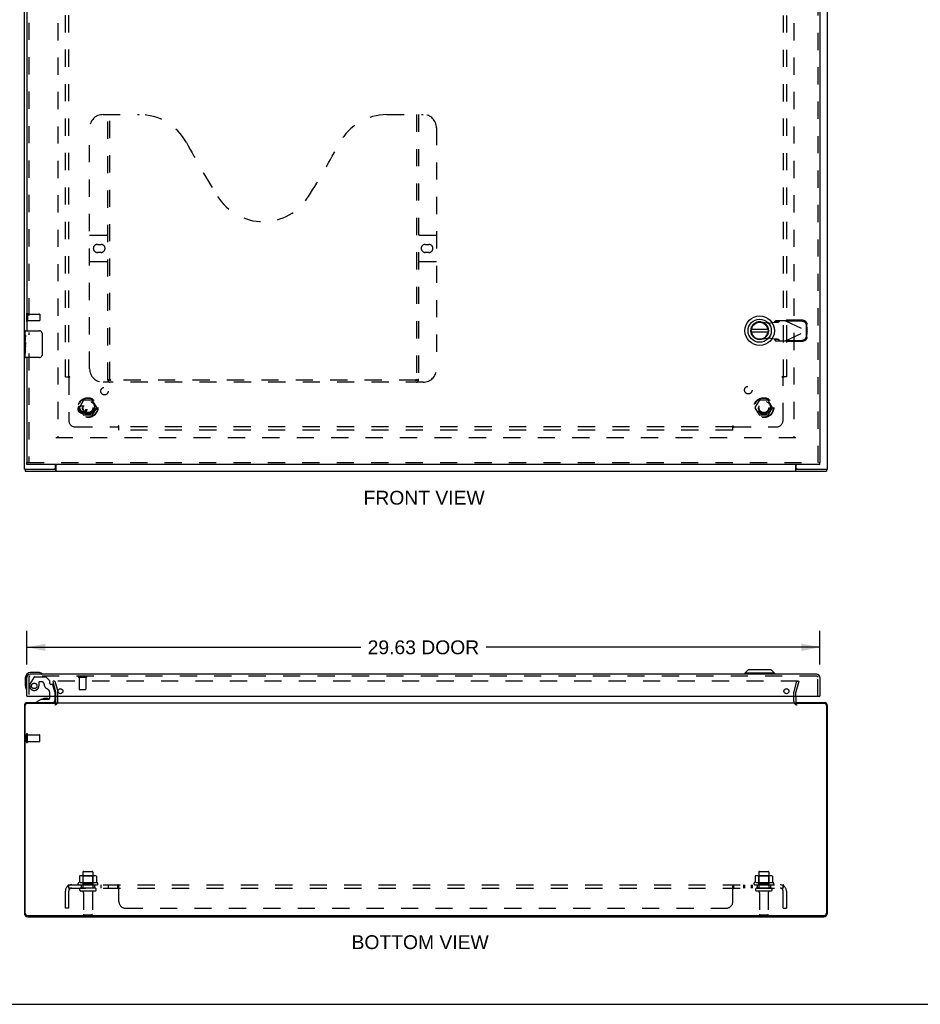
# Model space of a CAD drawing. Header units: inches. Extents: x 0 to 117, y 0 to 76.
# Tile 2 of 5: x 25 to 58, y 0 to 37. Entities that reach past the tile are written whole.
import ezdxf

# ---------------------------------------------------------------- set-up
doc = ezdxf.new("R2010")
doc.units = ezdxf.units.IN
doc.header["$LTSCALE"] = 6.431217
doc.header["$MEASUREMENT"] = 0
doc.linetypes.add('HIDDEN', pattern=[0.2, 0.1, -0.1])
doc.layers.get('0').update_dxf_attribs({"linetype": 'CONTINUOUS'})
for name, color, linetype in [('DEFAULT_2', 8, 'HIDDEN'), ('DIMENSIONS', 7, 'CONTINUOUS'), ('DOOR_ASSEMBLY', 7, 'CONTINUOUS'), ('SUBPANEL', 7, 'CONTINUOUS')]:
    doc.layers.add(name, color=color, linetype=linetype)
doc.styles.get("Standard").update_dxf_attribs({"font": 'arial.ttf'})
doc.dimstyles.new('DIMSTYLE_1', dxfattribs={"dimtxt": 0.515873, "dimasz": 0.687831, "dimexe": 0.09, "dimexo": 0.07, "dimgap": 0.0375, "dimtad": 0, "dimtih": 1, "dimtoh": 1, "dimzin": 4, "dimdsep": 46, "dimtxsty": 'Standard', "dimblk": '_FILLED', "dimblk1": '_FILLED', "dimblk2": '_FILLED', "dimcen": 0.09, "dimadec": 3, "dimazin": 1, "dimtfac": 1, "dimtdec": 3, "dimtofl": 0, "dimtmove": 0, "dimatfit": 3, "dimldrblk": '_FILLED', "dimfxl": 0, "dimtolj": 1, "dimtzin": 4, "dimarcsym": 0})

# ---------------------------------------------------------------- blocks, each defined once
blk = doc.blocks.new('_FILLED')
at = {"color": 0, "linetype": 'ByBlock'}
blk.add_solid([(0, 0), (-1, 0.2), (-1, -0.2)], dxfattribs=at)
blk = doc.blocks.new('*D5')
at = {"layer": 'DIMENSIONS', "color": 2, "linetype": 'Continuous'}
for p, q in [((25.089, 12.7), (25.089, 13.958)), ((54.714, 12.7), (54.714, 13.958)), ((25.089, 13.339), (37.563, 13.339)), ((54.714, 13.339), (42.241, 13.339))]:
    blk.add_line(p, q, dxfattribs=at)
at = {"layer": 'DIMENSIONS', "color": 2, "linetype": 'Continuous', "xscale": 0.6878306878, "yscale": 0.6878306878, "zscale": 0.6878306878, "rotation": 180}
blk.add_blockref('_FILLED', (25.089, 13.339), dxfattribs=at)
at = {"layer": 'DIMENSIONS', "color": 2, "linetype": 'Continuous', "xscale": 0.6878306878, "yscale": 0.6878306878, "zscale": 0.6878306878}
blk.add_blockref('_FILLED', (54.714, 13.339), dxfattribs=at)
at = {"layer": 'DIMENSIONS', "color": 2, "linetype": 'Continuous', "insert": (39.902, 13.597), "char_height": 0.5159, "width": 4.1615, "attachment_point": 2, "line_spacing_factor": 0.9}
blk.add_mtext('29.63 DOOR', dxfattribs=at)

msp = doc.modelspace()

# ---------------------------------------------------------------- linework, layer by layer
at = {"color": 3, "linetype": 'Continuous'}
for p, q in [((24.994, 19.993), (24.994, 55.843)), ((54.994, 19.993), (54.994, 55.843)), ((25.027, 19.918), (54.961, 19.918)), ((25.107, 19.993), (26.111, 19.993)), ((26.156, 20.013), (26.156, 20.168)), ((26.169, 20.168), (26.169, 19.949)), ((53.819, 19.949), (53.819, 20.168)), ((53.832, 20.013), (53.832, 20.168)), ((53.878, 19.993), (54.882, 19.993)), ((26.169, 11.31), (26.169, 11.511)), ((53.819, 11.511), (53.819, 11.31)), ((24.994, 11.151), (24.994, 3.404)), ((25.027, 3.401), (25.027, 11.165)), ((26.169, 11.245), (25.107, 11.245)), ((26.156, 11.268), (25.111, 11.268)), ((26.169, 11.268), (53.819, 11.268)), ((54.881, 11.245), (53.819, 11.245)), ((54.877, 11.268), (53.832, 11.268)), ((54.961, 11.165), (54.961, 3.401)), ((54.994, 3.404), (54.994, 11.151)), ((25.107, 3.321), (54.881, 3.321)), ((25.13, 3.268), (54.858, 3.268))]:
    msp.add_line(p, q, dxfattribs=at)
at = {"color": 7, "linetype": 'Continuous'}
for p, q in [((24.995, 19.993), (25.102, 19.993)), ((25.027, 19.993), (25.027, 19.918)), ((26.111, 19.993), (26.169, 19.993)), ((26.169, 19.918), (26.169, 19.949)), ((53.819, 19.993), (53.878, 19.993)), ((53.819, 19.918), (53.819, 19.949)), ((54.887, 19.993), (54.994, 19.993)), ((54.961, 19.993), (54.961, 19.918)), ((26.111, 11.268), (26.111, 11.245)), ((26.156, 11.268), (26.156, 11.245)), ((53.832, 11.268), (53.832, 11.245)), ((53.878, 11.268), (53.878, 11.245)), ((0, 0), (116.931, 0))]:
    msp.add_line(p, q, dxfattribs=at)
at = {"color": 3, "linetype": 'Continuous'}
for centre, radius, start, end in [((26.207, 19.832), 0.188, 105.5929, 120.8328), ((53.782, 19.832), 0.188, 59.1672, 74.4071), ((25.111, 11.151), 0.117, 90, 180), ((25.107, 11.165), 0.08, 90, 180), ((26.127, 11.31), 0.042, 270, 360), ((53.861, 11.31), 0.042, 180, 270), ((54.877, 11.151), 0.117, 0, 90), ((54.881, 11.165), 0.08, 0, 90), ((25.13, 3.404), 0.136, 180, 270), ((25.107, 3.401), 0.08, 180, 270), ((54.858, 3.404), 0.136, 270, 360), ((54.881, 3.401), 0.08, 270, 360)]:
    msp.add_arc(centre, radius, start, end, dxfattribs=at)
at = {"layer": 'DEFAULT_2', "color": 8, "linetype": 'HIDDEN'}
for p, q in [((26.244, 54.668), (26.244, 21.168)), ((53.744, 54.668), (53.744, 21.168)), ((25.069, 25.81), (25.069, 25.526)), ((25.112, 25.81), (25.112, 25.526)), ((25.112, 25.792), (25.559, 25.792)), ((25.569, 25.782), (25.569, 25.554)), ((25.112, 25.544), (25.559, 25.544)), ((27.052, 22.298), (27.206, 22.566)), ((27.524, 22.571), (27.215, 22.571)), ((27.533, 22.566), (27.687, 22.298)), ((52.302, 22.298), (52.456, 22.566)), ((52.774, 22.571), (52.465, 22.571)), ((52.783, 22.566), (52.937, 22.298)), ((27.206, 22.021), (27.052, 22.288)), ((27.687, 22.288), (27.533, 22.021)), ((52.456, 22.021), (52.302, 22.288)), ((52.937, 22.288), (52.783, 22.021)), ((27.524, 22.016), (27.215, 22.016)), ((52.774, 22.016), (52.465, 22.016)), ((53.819, 21.168), (26.169, 21.168)), ((26.138, 12.08), (26.065, 12.061)), ((26.169, 11.675), (26.065, 12.061)), ((53.897, 12.08), (26.092, 12.08)), ((26.138, 12.08), (26.241, 11.694)), ((53.748, 11.694), (53.851, 12.08)), ((53.924, 12.061), (53.82, 11.675)), ((53.851, 12.08), (53.924, 12.061)), ((26.169, 11.511), (26.169, 11.668)), ((26.244, 11.31), (26.244, 11.668)), ((53.744, 11.31), (53.744, 11.668)), ((53.819, 11.511), (53.819, 11.668)), ((25.069, 9.801), (25.069, 10.085)), ((25.112, 9.801), (25.112, 10.085)), ((25.112, 10.067), (25.559, 10.067)), ((25.569, 9.829), (25.569, 10.057)), ((25.112, 9.819), (25.559, 9.819)), ((27.625, 4.804), (27.114, 4.804)), ((27.186, 4.784), (27.166, 4.804)), ((27.182, 4.938), (27.182, 4.343)), ((27.186, 4.488), (27.186, 4.784)), ((27.553, 4.784), (27.186, 4.784)), ((27.212, 4.968), (27.527, 4.968)), ((27.553, 4.784), (27.573, 4.804)), ((27.553, 4.488), (27.553, 4.784)), ((27.557, 4.938), (27.557, 4.343)), ((52.875, 4.804), (52.364, 4.804)), ((52.436, 4.784), (52.416, 4.804)), ((52.432, 4.938), (52.432, 4.343)), ((52.803, 4.784), (52.436, 4.784)), ((52.436, 4.488), (52.436, 4.784)), ((52.462, 4.968), (52.777, 4.968)), ((52.803, 4.784), (52.823, 4.804)), ((52.803, 4.488), (52.803, 4.784)), ((52.807, 4.938), (52.807, 4.343)), ((27.725, 4.538), (27.014, 4.538)), ((27.035, 4.468), (27.704, 4.468)), ((27.051, 4.782), (27.051, 4.564)), ((27.186, 4.488), (27.166, 4.468)), ((27.553, 4.488), (27.186, 4.488)), ((27.553, 4.488), (27.573, 4.468)), ((27.688, 4.782), (27.688, 4.564)), ((52.975, 4.538), (52.264, 4.538)), ((52.285, 4.468), (52.954, 4.468)), ((52.301, 4.782), (52.301, 4.564)), ((52.436, 4.488), (52.416, 4.468)), ((52.803, 4.488), (52.436, 4.488)), ((52.803, 4.488), (52.823, 4.468)), ((52.938, 4.782), (52.938, 4.564)), ((27.627, 4.343), (27.112, 4.343)), ((27.627, 4.233), (27.112, 4.233)), ((27.204, 4.17), (27.204, 3.373)), ((27.534, 4.17), (27.534, 3.373)), ((52.877, 4.343), (52.362, 4.343)), ((52.877, 4.233), (52.362, 4.233)), ((52.454, 4.17), (52.454, 3.373)), ((52.784, 4.17), (52.784, 3.373)), ((27.234, 3.343), (27.504, 3.343)), ((52.484, 3.343), (52.754, 3.343))]:
    msp.add_line(p, q, dxfattribs=at)
for points in [[(26.092, 12.08), (26.09, 12.08), (26.089, 12.08), (26.087, 12.08), (26.085, 12.079), (26.083, 12.078), (26.082, 12.078), (26.08, 12.077), (26.079, 12.076), (26.078, 12.074), (26.076, 12.073), (26.075, 12.072), (26.074, 12.07), (26.074, 12.068), (26.073, 12.067), (26.073, 12.065), (26.072, 12.063), (26.072, 12.062), (26.072, 12.061)], [(26.072, 12.061), (26.072, 12.06), (26.072, 12.058), (26.073, 12.056)], [(53.915, 12.068), (53.915, 12.07), (53.914, 12.072), (53.913, 12.073), (53.911, 12.074), (53.91, 12.076), (53.909, 12.077), (53.907, 12.078), (53.906, 12.078), (53.904, 12.079), (53.902, 12.08), (53.9, 12.08), (53.899, 12.08), (53.897, 12.08)], [(53.915, 12.068), (53.916, 12.067), (53.916, 12.065), (53.917, 12.063), (53.917, 12.062), (53.917, 12.061)], [(53.917, 12.061), (53.917, 12.06), (53.917, 12.058), (53.916, 12.056)], [(27.057, 4.792), (27.055, 4.791), (27.054, 4.79), (27.053, 4.789), (27.052, 4.787), (27.051, 4.785), (27.051, 4.784), (27.051, 4.782)], [(27.682, 4.792), (27.684, 4.791), (27.685, 4.79), (27.686, 4.789), (27.687, 4.787), (27.688, 4.785), (27.688, 4.784), (27.688, 4.782)], [(52.307, 4.792), (52.305, 4.791), (52.304, 4.79), (52.303, 4.789), (52.302, 4.787), (52.301, 4.785), (52.301, 4.784), (52.301, 4.782)], [(52.932, 4.792), (52.934, 4.791), (52.935, 4.79), (52.936, 4.789), (52.937, 4.787), (52.938, 4.785), (52.938, 4.784), (52.938, 4.782)], [(27.051, 4.564), (27.051, 4.563), (27.05, 4.562), (27.05, 4.561), (27.05, 4.56), (27.049, 4.559), (27.049, 4.559), (27.049, 4.558), (27.048, 4.558), (27.048, 4.557), (27.048, 4.557), (27.047, 4.557), (27.047, 4.557), (27.047, 4.556), (27.046, 4.556), (27.046, 4.556), (27.046, 4.556), (27.046, 4.556), (27.045, 4.555)], [(27.694, 4.555), (27.693, 4.556), (27.693, 4.556), (27.693, 4.556), (27.693, 4.556), (27.692, 4.556), (27.692, 4.557), (27.692, 4.557), (27.691, 4.557), (27.691, 4.557), (27.691, 4.558), (27.69, 4.558), (27.69, 4.559), (27.69, 4.559), (27.689, 4.56), (27.689, 4.561), (27.689, 4.562), (27.688, 4.563), (27.688, 4.564)], [(52.301, 4.564), (52.301, 4.563), (52.3, 4.562), (52.3, 4.561), (52.3, 4.56), (52.299, 4.559), (52.299, 4.559), (52.299, 4.558), (52.298, 4.558), (52.298, 4.557), (52.298, 4.557), (52.297, 4.557), (52.297, 4.557), (52.297, 4.556), (52.296, 4.556), (52.296, 4.556), (52.296, 4.556), (52.296, 4.556), (52.295, 4.555)], [(52.944, 4.555), (52.943, 4.556), (52.943, 4.556), (52.943, 4.556), (52.943, 4.556), (52.942, 4.556), (52.942, 4.557), (52.942, 4.557), (52.941, 4.557), (52.941, 4.557), (52.941, 4.558), (52.94, 4.558), (52.94, 4.559), (52.94, 4.559), (52.939, 4.56), (52.939, 4.561), (52.939, 4.562), (52.938, 4.563), (52.938, 4.564)]]:
    msp.add_lwpolyline(points, dxfattribs=at)
for centre, radius in [((27.369, 22.293), 0.372), ((27.369, 22.293), 0.356), ((27.369, 22.293), 0.204), ((27.369, 22.293), 0.183), ((52.619, 22.293), 0.372), ((52.619, 22.293), 0.356), ((52.619, 22.293), 0.204), ((52.619, 22.293), 0.183)]:
    msp.add_circle(centre, radius, dxfattribs=at)
for centre, radius, start, end in [((25.091, 25.81), 0.0215, 0, 180), ((25.559, 25.782), 0.01, 0, 90), ((25.091, 25.526), 0.0215, 180, 360), ((25.559, 25.554), 0.01, 270, 360), ((27.215, 22.561), 0.01, 90.0113, 149.988), ((27.524, 22.561), 0.01, 30.0108, 89.9876), ((52.465, 22.561), 0.01, 90.0113, 149.988), ((52.774, 22.561), 0.01, 30.0108, 89.9876), ((27.061, 22.293), 0.01, 150.0117, 209.9873), ((27.678, 22.293), 0.01, 330.0117, 29.9873), ((52.311, 22.293), 0.01, 150.0117, 209.9873), ((52.928, 22.293), 0.01, 330.0117, 29.9873), ((27.215, 22.026), 0.01, 210.0108, 269.9876), ((27.524, 22.026), 0.01, 270.0113, 329.988), ((52.465, 22.026), 0.01, 210.0108, 269.9876), ((52.774, 22.026), 0.01, 270.0113, 329.988), ((26.144, 11.668), 0.025, 0, 15), ((26.144, 11.668), 0.1, 0, 15), ((53.844, 11.668), 0.1, 165, 180), ((53.844, 11.668), 0.025, 165, 180), ((26.127, 11.31), 0.117, 270, 360), ((53.861, 11.31), 0.117, 180, 270), ((25.091, 10.085), 0.0215, 360, 180), ((25.559, 10.057), 0.01, 360, 90), ((25.091, 9.801), 0.0215, 180, 0), ((25.559, 9.829), 0.01, 270, 0), ((27.114, 4.663), 0.141, 90, 113.95), ((27.212, 4.938), 0.03, 90, 180), ((27.527, 4.938), 0.03, 0, 90), ((27.625, 4.663), 0.141, 66.05, 90), ((52.364, 4.663), 0.141, 90, 113.95), ((52.462, 4.938), 0.03, 90, 180), ((52.777, 4.938), 0.03, 0, 90), ((52.875, 4.663), 0.141, 66.05, 90), ((27.035, 4.506), 0.0384, 124.4497, 270), ((27.369, 3.938), 0.698, 117.6814, 120.6631), ((27.369, 3.938), 0.698, 59.3369, 62.3186), ((27.704, 4.506), 0.0384, 270, 55.5503), ((52.285, 4.506), 0.0384, 124.4497, 270), ((52.619, 3.938), 0.698, 117.6814, 120.6631), ((52.619, 3.938), 0.698, 59.3369, 62.3186), ((52.954, 4.506), 0.0384, 270, 55.5503), ((27.112, 4.288), 0.055, 90, 270), ((27.142, 4.17), 0.0625, 0, 90), ((27.597, 4.17), 0.0625, 90, 180), ((27.627, 4.288), 0.055, 270, 90), ((52.362, 4.288), 0.055, 90, 270), ((52.392, 4.17), 0.0625, 0, 90), ((52.847, 4.17), 0.0625, 90, 180), ((52.877, 4.288), 0.055, 270, 90), ((27.234, 3.373), 0.03, 180, 270), ((27.504, 3.373), 0.03, 270, 360), ((52.484, 3.373), 0.03, 180, 270), ((52.754, 3.373), 0.03, 270, 360)]:
    msp.add_arc(centre, radius, start, end, dxfattribs=at)
at = {"layer": 'DOOR_ASSEMBLY', "color": 8, "linetype": 'HIDDEN'}
for p, q in [((54.639, 55.593), (54.639, 20.243)), ((25.164, 50.823), (25.164, 25.013)), ((27.934, 33.243), (29.289, 33.243)), ((28.109, 23.333), (28.109, 33.243)), ((28.189, 23.363), (28.189, 33.243)), ((38.539, 33.243), (39.894, 33.243)), ((39.639, 33.243), (39.639, 23.363)), ((39.719, 33.243), (39.719, 23.333)), ((27.434, 23.743), (27.434, 32.743)), ((40.394, 32.743), (40.394, 23.743)), ((27.434, 28.743), (28.069, 28.743)), ((39.759, 28.743), (40.394, 28.743)), ((27.721, 28.393), (27.858, 28.393)), ((39.971, 28.393), (40.108, 28.393)), ((27.858, 28.093), (27.721, 28.093)), ((40.108, 28.093), (39.971, 28.093)), ((28.069, 27.743), (27.434, 27.743)), ((40.394, 27.743), (39.759, 27.743)), ((52.525, 25.498), (52.819, 25.444)), ((52.819, 25.444), (53.016, 25.482)), ((53.016, 25.482), (53.048, 25.484)), ((53.061, 25.542), (53.02, 25.496)), ((53.02, 25.496), (53.175, 25.496)), ((53.435, 25.542), (53.061, 25.542)), ((53.175, 25.496), (53.216, 25.542)), ((53.435, 25.542), (54.222, 25.168)), ((53.463, 25.529), (53.483, 25.571)), ((54.054, 25.519), (53.463, 25.529)), ((54.073, 25.56), (53.483, 25.571)), ((54.236, 25.213), (54.232, 25.406)), ((53.435, 24.794), (54.222, 25.168)), ((54.216, 25.171), (54.213, 25.364)), ((54.213, 24.972), (54.216, 25.165)), ((54.236, 25.213), (54.216, 25.171)), ((54.216, 25.165), (54.236, 25.124)), ((54.227, 25.183), (54.222, 25.168)), ((54.222, 25.168), (54.227, 25.153)), ((54.231, 25.198), (54.227, 25.183)), ((54.227, 25.153), (54.231, 25.138)), ((54.236, 25.213), (54.231, 25.198)), ((54.231, 25.138), (54.236, 25.124)), ((54.232, 24.931), (54.236, 25.124)), ((52.819, 24.893), (52.525, 24.839)), ((53.016, 24.855), (52.819, 24.893)), ((53.175, 24.84), (53.02, 24.84)), ((53.02, 24.84), (53.061, 24.794)), ((53.061, 24.794), (53.435, 24.794)), ((53.216, 24.794), (53.175, 24.84)), ((53.451, 24.785), (53.435, 24.794)), ((53.463, 24.808), (54.054, 24.818)), ((53.483, 24.766), (53.463, 24.808)), ((53.483, 24.766), (54.073, 24.776)), ((25.164, 24.323), (25.164, 20.243)), ((39.894, 23.243), (27.934, 23.243)), ((39.636, 23.323), (28.193, 23.323)), ((25.089, 20.243), (54.714, 20.243)), ((25.164, 12.219), (25.164, 11.511)), ((54.597, 12.261), (25.206, 12.261)), ((25.35, 12.217), (25.216, 11.984)), ((25.376, 12.232), (25.788, 12.232)), ((25.925, 12.108), (25.81, 12.223)), ((27.022, 12.218), (27.306, 12.218)), ((27.04, 12.218), (27.04, 11.771)), ((27.288, 12.218), (27.288, 11.771)), ((54.639, 11.511), (54.639, 12.219)), ((25.536, 12.031), (25.536, 11.898)), ((25.646, 12.047), (25.552, 12.047)), ((25.93, 12.094), (25.93, 12.016)), ((25.989, 11.957), (26.034, 11.957)), ((26.132, 11.678), (26.064, 11.934)), ((25.947, 11.511), (25.947, 11.621)), ((26.132, 11.678), (26.132, 11.511)), ((27.05, 11.761), (27.278, 11.761)), ((26.053, 11.268), (25.463, 11.268))]:
    msp.add_line(p, q, dxfattribs=at)
at = {"layer": 'DOOR_ASSEMBLY', "color": 3, "linetype": 'Continuous'}
for p, q in [((54.714, 55.593), (54.714, 20.243)), ((25.089, 50.668), (25.089, 25.168)), ((25.089, 24.168), (25.089, 20.243)), ((54.714, 20.168), (25.089, 20.168)), ((25.089, 11.511), (25.089, 12.219)), ((54.597, 12.336), (25.206, 12.336)), ((54.714, 12.219), (54.714, 11.511)), ((25.104, 11.511), (54.699, 11.511))]:
    msp.add_line(p, q, dxfattribs=at)
at = {"layer": 'DOOR_ASSEMBLY', "color": 7, "linetype": 'Continuous'}
for p, q in [((25.029, 25.009), (25.029, 25.153)), ((25.044, 25.168), (25.554, 25.168)), ((25.654, 25.068), (25.654, 24.268)), ((52.777, 25.208), (52.152, 25.208)), ((52.152, 25.129), (52.777, 25.129)), ((25.029, 24.753), (25.029, 25.006)), ((25.038, 24.951), (25.029, 24.951)), ((25.029, 24.183), (25.029, 24.751)), ((25.032, 24.721), (25.029, 24.721)), ((25.029, 24.784), (25.039, 24.784)), ((25.039, 24.784), (25.039, 24.94)), ((25.039, 24.6), (25.039, 24.653)), ((25.029, 24.589), (25.039, 24.589)), ((25.029, 24.553), (25.039, 24.553)), ((25.029, 24.49), (25.039, 24.49)), ((25.029, 24.323), (25.039, 24.323)), ((25.039, 24.323), (25.039, 24.553)), ((25.554, 24.168), (25.044, 24.168)), ((25.089, 20.168), (25.089, 20.243)), ((54.714, 20.168), (54.714, 20.243)), ((25.029, 12.196), (25.029, 11.906)), ((25.519, 12.396), (25.229, 12.396)), ((25.557, 12.393), (25.519, 12.396)), ((52.031, 12.493), (51.913, 12.375)), ((53.016, 12.375), (51.913, 12.375)), ((51.913, 12.375), (51.913, 12.336)), ((52.898, 12.493), (52.031, 12.493)), ((52.898, 12.493), (53.016, 12.375)), ((53.016, 12.375), (53.016, 12.336)), ((25.029, 11.906), (25.032, 11.868)), ((25.104, 11.511), (25.089, 11.511)), ((25.639, 11.406), (25.463, 11.307)), ((25.639, 11.406), (25.916, 11.406)), ((25.798, 11.422), (25.728, 11.422)), ((25.868, 11.422), (25.798, 11.422)), ((25.947, 11.437), (25.947, 11.511)), ((26.132, 11.511), (26.132, 11.347)), ((54.699, 11.511), (54.714, 11.511)), ((25.463, 11.268), (25.463, 11.307))]:
    msp.add_line(p, q, dxfattribs=at)
at = {"layer": 'DOOR_ASSEMBLY', "color": 8, "linetype": 'HIDDEN'}
for points in [[(53.02, 25.496), (53.019, 25.494), (53.019, 25.491), (53.018, 25.489), (53.017, 25.487), (53.017, 25.484), (53.016, 25.482)], [(53.048, 25.484), (53.063, 25.485), (53.078, 25.486), (53.093, 25.487), (53.107, 25.488), (53.119, 25.489), (53.131, 25.49), (53.142, 25.491), (53.151, 25.492), (53.159, 25.493), (53.166, 25.494), (53.171, 25.495), (53.175, 25.496)], [(53.435, 25.542), (53.451, 25.552), (53.459, 25.557), (53.467, 25.561), (53.475, 25.566), (53.483, 25.571)], [(54.213, 25.364), (54.212, 25.379), (54.209, 25.394), (54.205, 25.409), (54.2, 25.423), (54.193, 25.436), (54.185, 25.449), (54.175, 25.461), (54.165, 25.472), (54.153, 25.483), (54.141, 25.492), (54.128, 25.5), (54.114, 25.506), (54.099, 25.512), (54.084, 25.515), (54.069, 25.518), (54.054, 25.519)], [(54.073, 25.56), (54.089, 25.559), (54.104, 25.557), (54.119, 25.553), (54.134, 25.548), (54.147, 25.541), (54.161, 25.533), (54.173, 25.524), (54.185, 25.514), (54.195, 25.503), (54.205, 25.491), (54.213, 25.478), (54.219, 25.464), (54.225, 25.45), (54.229, 25.436), (54.231, 25.421), (54.232, 25.406)], [(53.175, 24.84), (53.171, 24.841), (53.166, 24.842), (53.159, 24.843), (53.151, 24.845), (53.142, 24.846), (53.131, 24.847), (53.119, 24.848), (53.107, 24.849), (53.093, 24.85), (53.078, 24.851), (53.063, 24.852), (53.048, 24.853), (53.016, 24.855)], [(53.016, 24.855), (53.017, 24.852), (53.017, 24.85), (53.018, 24.848), (53.019, 24.845), (53.019, 24.843), (53.02, 24.84)], [(53.483, 24.766), (53.475, 24.771), (53.467, 24.775), (53.459, 24.78), (53.451, 24.785)], [(54.054, 24.818), (54.069, 24.819), (54.084, 24.821), (54.099, 24.825), (54.114, 24.83), (54.128, 24.837), (54.141, 24.845), (54.153, 24.854), (54.165, 24.864), (54.175, 24.875), (54.185, 24.888), (54.193, 24.9), (54.2, 24.914), (54.205, 24.928), (54.209, 24.943), (54.212, 24.957), (54.213, 24.972)], [(54.232, 24.931), (54.231, 24.916), (54.229, 24.901), (54.225, 24.887), (54.219, 24.872), (54.213, 24.859), (54.205, 24.846), (54.195, 24.834), (54.185, 24.823), (54.173, 24.812), (54.161, 24.803), (54.147, 24.795), (54.134, 24.789), (54.119, 24.784), (54.104, 24.78), (54.089, 24.777), (54.073, 24.776)], [(28.099, 23.363), (28.116, 23.352), (28.132, 23.343), (28.147, 23.335), (28.163, 23.329), (28.178, 23.325), (28.193, 23.323)], [(39.636, 23.323), (39.651, 23.325), (39.666, 23.329), (39.682, 23.335), (39.697, 23.343), (39.713, 23.352), (39.729, 23.363)]]:
    msp.add_lwpolyline(points, dxfattribs=at)
at = {"layer": 'DOOR_ASSEMBLY', "color": 7, "linetype": 'Continuous'}
for points in [[(25.648, 25.105), (25.65, 25.099), (25.651, 25.093), (25.653, 25.087), (25.654, 25.081), (25.654, 25.075), (25.654, 25.068)], [(25.029, 25.009), (25.03, 25.006), (25.03, 25.002), (25.031, 24.997), (25.032, 24.99), (25.034, 24.984), (25.035, 24.976), (25.036, 24.968), (25.038, 24.959), (25.039, 24.95), (25.039, 24.94)], [(25.029, 24.753), (25.03, 24.746), (25.03, 24.739), (25.031, 24.73), (25.032, 24.722), (25.033, 24.713), (25.034, 24.704), (25.036, 24.695), (25.037, 24.686), (25.038, 24.677), (25.038, 24.669), (25.039, 24.661), (25.039, 24.653)], [(25.039, 24.6), (25.039, 24.594), (25.039, 24.588), (25.038, 24.582), (25.038, 24.576), (25.037, 24.57), (25.036, 24.564)], [(25.654, 24.268), (25.654, 24.262), (25.654, 24.256), (25.653, 24.25), (25.651, 24.244), (25.65, 24.238), (25.648, 24.232)]]:
    msp.add_lwpolyline(points, dxfattribs=at)
for radius in [0.551, 0.433, 0.329, 0.317]:
    msp.add_circle((52.464, 25.168), radius, dxfattribs=at)
at = {"layer": 'DOOR_ASSEMBLY', "color": 8, "linetype": 'HIDDEN'}
for centre, radius in [((27.164, 22.243), 0.164), ((27.164, 22.243), 0.124), ((25.364, 11.898), 0.103)]:
    msp.add_circle(centre, radius, dxfattribs=at)
at = {"layer": 'DOOR_ASSEMBLY', "color": 3, "linetype": 'Continuous'}
for centre in [(26.339, 11.699), (53.464, 11.699)]:
    msp.add_circle(centre, 0.094, dxfattribs=at)
at = {"layer": 'DOOR_ASSEMBLY', "color": 8, "linetype": 'HIDDEN'}
for centre, radius, start, end in [((27.934, 32.743), 0.5, 90, 180), ((29.289, 31.243), 2, 28.4813, 90), ((38.539, 31.243), 2, 90, 151.5187), ((39.894, 32.743), 0.5, 0, 90), ((65.598, 50.942), 39.307, 208.4813, 211.8705), ((2.231, 50.942), 39.307, 328.1295, 331.5187), ((33.914, 31.243), 2, 211.8705, 328.1295), ((28.069, 28.783), 0.04, 270, 360), ((39.759, 28.783), 0.04, 180, 270), ((27.721, 28.243), 0.15, 90, 270), ((27.858, 28.243), 0.15, 270, 90), ((39.971, 28.243), 0.15, 90, 270), ((40.108, 28.243), 0.15, 270, 90), ((28.069, 27.703), 0.04, 0, 90), ((39.759, 27.703), 0.04, 90, 180), ((52.465, 25.168), 0.335, 79.673, 280.327), ((27.934, 23.743), 0.5, 180, 270), ((39.894, 23.743), 0.5, 270, 360), ((28.199, 23.333), 0.09, 180, 270), ((28.229, 23.363), 0.04, 180, 270), ((39.599, 23.363), 0.04, 270, 360), ((39.629, 23.333), 0.09, 270, 360), ((25.206, 12.219), 0.042, 90, 180), ((25.376, 12.202), 0.03, 90, 150), ((25.788, 12.202), 0.03, 45, 90), ((27.022, 12.239), 0.0215, 90, 270), ((27.306, 12.239), 0.0215, 270, 90), ((54.597, 12.219), 0.042, 0, 90), ((25.364, 11.898), 0.172, 150, 360), ((25.552, 12.031), 0.016, 90, 180), ((25.646, 11.957), 0.09, 0, 90), ((25.921, 11.957), 0.185, 180, 244.2582), ((25.759, 11.621), 0.188, 0, 64.2582), ((25.91, 12.094), 0.02, 0, 45), ((25.989, 12.016), 0.059, 180, 270), ((26.034, 11.926), 0.031, 15, 90), ((27.05, 11.771), 0.01, 180, 270), ((27.278, 11.771), 0.01, 270, 360)]:
    msp.add_arc(centre, radius, start, end, dxfattribs=at)
at = {"layer": 'DOOR_ASSEMBLY', "color": 7, "linetype": 'Continuous'}
for centre, radius, start, end in [((52.464, 25.168), 0.315, 10.0787, 349.9213), ((25.044, 25.153), 0.015, 90, 180), ((25.554, 25.068), 0.1, 21.1999, 90), ((25.044, 24.183), 0.015, 180, 270), ((25.554, 24.268), 0.1, 270, 338.7946), ((25.229, 12.196), 0.2, 90, 180), ((25.519, 12.146), 0.25, 59.1101, 90), ((25.639, 12.351), 0.015, 270, 353.6204), ((25.639, 12.347), 0.015, 6.3796, 59.1101), ((25.279, 11.906), 0.25, 180, 210.8899), ((25.078, 11.786), 0.015, 210.8899, 263.6204), ((25.074, 11.786), 0.015, 276.3796, 360), ((25.728, 11.332), 0.09, 90, 125.1877), ((25.868, 11.332), 0.09, 55.0768, 90), ((25.916, 11.437), 0.031, 270, 360), ((26.053, 11.347), 0.079, 270, 360)]:
    msp.add_arc(centre, radius, start, end, dxfattribs=at)
at = {"layer": 'DOOR_ASSEMBLY', "color": 3, "linetype": 'Continuous'}
for centre, start, end in [((25.206, 12.219), 90, 180), ((54.597, 12.219), 0, 90)]:
    msp.add_arc(centre, 0.117, start, end, dxfattribs=at)
at = {"layer": 'DOOR_ASSEMBLY', "color": 7, "linetype": 'Continuous'}
msp.add_ellipse((25.229, 24.586), major_axis=(0.2, 0), ratio=0.432808, start_param=-3.141593, end_param=-2.879776, dxfattribs=at)
at = {"layer": 'SUBPANEL', "color": 8, "linetype": 'HIDDEN'}
for p, q in [((26.526, 23.45), (26.526, 52.387)), ((26.651, 23.45), (26.651, 52.387)), ((53.338, 52.387), (53.338, 23.45)), ((53.463, 52.387), (53.463, 23.45)), ((26.526, 23.45), (26.612, 23.45)), ((26.612, 23.45), (26.692, 23.45)), ((26.632, 23.433), (26.636, 23.428)), ((26.636, 23.428), (26.64, 23.425)), ((26.651, 23.414), (26.651, 21.825)), ((53.377, 23.45), (53.297, 23.45)), ((53.338, 21.825), (53.338, 23.414)), ((53.463, 23.45), (53.377, 23.45)), ((26.901, 21.575), (28.49, 21.575)), ((28.526, 21.536), (28.526, 21.615)), ((51.463, 21.575), (28.526, 21.575)), ((28.526, 21.45), (28.526, 21.536)), ((51.463, 21.45), (28.526, 21.45)), ((51.463, 21.536), (51.463, 21.615)), ((51.463, 21.45), (51.463, 21.536)), ((51.48, 21.556), (51.485, 21.56)), ((51.485, 21.56), (51.488, 21.564)), ((51.499, 21.575), (53.088, 21.575)), ((26.651, 4.343), (26.651, 4.468)), ((26.651, 4.468), (53.338, 4.468)), ((27.119, 4.468), (27.119, 4.343)), ((27.619, 4.468), (27.619, 4.343)), ((27.848, 4.468), (27.848, 4.343)), ((28.129, 4.468), (28.129, 4.343)), ((28.49, 4.343), (28.49, 4.468)), ((28.492, 4.468), (28.49, 4.468)), ((28.514, 4.435), (28.512, 4.442)), ((51.479, 4.445), (51.48, 4.449)), ((51.493, 4.466), (51.495, 4.467)), ((51.497, 4.468), (51.499, 4.468)), ((51.499, 4.343), (51.499, 4.468)), ((51.86, 4.468), (51.86, 4.343)), ((51.899, 4.468), (51.899, 4.343)), ((52.141, 4.468), (52.141, 4.343)), ((52.18, 4.468), (52.18, 4.343)), ((52.369, 4.468), (52.369, 4.343)), ((52.869, 4.468), (52.869, 4.343)), ((53.338, 4.343), (53.338, 4.468)), ((26.526, 3.593), (26.526, 4.231)), ((26.612, 4.414), (26.692, 4.317)), ((26.651, 4.4), (26.651, 4.399)), ((26.651, 4.343), (53.338, 4.343)), ((26.651, 3.593), (26.651, 4.231)), ((26.656, 4.381), (26.655, 4.382)), ((26.656, 4.379), (26.656, 4.381)), ((26.656, 4.377), (26.656, 4.379)), ((26.657, 4.376), (26.656, 4.377)), ((26.658, 4.374), (26.657, 4.376)), ((26.658, 4.372), (26.658, 4.374)), ((26.678, 4.325), (26.673, 4.33)), ((28.492, 4.343), (28.49, 4.343)), ((28.517, 4.318), (28.516, 4.318)), ((28.526, 3.843), (28.526, 4.414)), ((51.463, 3.843), (51.463, 4.414)), ((51.463, 4.317), (51.465, 4.317)), ((51.493, 4.34), (51.494, 4.341)), ((53.377, 4.414), (53.297, 4.317)), ((53.318, 4.342), (53.318, 4.343)), ((53.332, 4.375), (53.331, 4.374)), ((53.331, 4.374), (53.331, 4.372)), ((53.333, 4.378), (53.332, 4.377)), ((53.332, 4.377), (53.332, 4.375)), ((53.334, 4.381), (53.333, 4.38)), ((53.333, 4.38), (53.333, 4.378)), ((53.334, 4.383), (53.334, 4.381)), ((53.336, 4.389), (53.335, 4.388)), ((53.335, 4.388), (53.335, 4.386)), ((53.335, 4.386), (53.335, 4.385)), ((53.336, 4.391), (53.336, 4.389)), ((53.338, 3.593), (53.338, 4.231)), ((53.463, 4.231), (53.463, 3.593)), ((26.651, 3.593), (26.526, 3.593)), ((28.776, 3.593), (51.213, 3.593)), ((53.338, 3.593), (53.463, 3.593))]:
    msp.add_line(p, q, dxfattribs=at)
for points in [[(26.612, 23.45), (26.614, 23.448), (26.616, 23.447), (26.618, 23.445), (26.62, 23.444), (26.621, 23.443), (26.623, 23.441), (26.625, 23.44), (26.626, 23.438), (26.628, 23.437), (26.629, 23.435), (26.631, 23.434), (26.632, 23.433)], [(26.64, 23.425), (26.641, 23.423), (26.643, 23.421), (26.645, 23.42), (26.647, 23.418), (26.648, 23.417), (26.65, 23.415), (26.651, 23.414)], [(26.665, 23.424), (26.663, 23.423), (26.661, 23.422), (26.659, 23.42), (26.657, 23.419), (26.655, 23.418), (26.654, 23.417), (26.652, 23.415), (26.651, 23.414)], [(26.692, 23.45), (26.691, 23.448), (26.69, 23.447), (26.69, 23.445), (26.689, 23.444), (26.688, 23.443), (26.687, 23.441), (26.686, 23.44), (26.685, 23.439), (26.684, 23.437), (26.683, 23.436), (26.681, 23.435), (26.68, 23.434), (26.678, 23.432), (26.676, 23.431), (26.675, 23.43), (26.673, 23.429), (26.671, 23.428), (26.669, 23.427), (26.665, 23.424)], [(53.297, 23.45), (53.298, 23.448), (53.299, 23.447), (53.299, 23.445), (53.3, 23.444), (53.301, 23.443), (53.302, 23.441), (53.303, 23.44), (53.304, 23.439), (53.305, 23.437), (53.306, 23.436), (53.308, 23.435), (53.309, 23.434), (53.311, 23.432), (53.313, 23.431), (53.314, 23.43), (53.316, 23.429), (53.318, 23.428), (53.32, 23.427)], [(53.32, 23.427), (53.324, 23.424), (53.326, 23.423), (53.328, 23.422), (53.33, 23.42), (53.332, 23.419), (53.334, 23.418), (53.335, 23.417), (53.337, 23.415), (53.338, 23.414)], [(53.357, 23.433), (53.351, 23.427), (53.349, 23.425), (53.348, 23.423), (53.346, 23.421), (53.344, 23.42), (53.342, 23.418), (53.341, 23.417), (53.339, 23.415), (53.338, 23.414)], [(53.377, 23.45), (53.375, 23.448), (53.373, 23.447), (53.371, 23.445), (53.369, 23.444), (53.368, 23.443), (53.366, 23.441), (53.364, 23.44), (53.363, 23.438), (53.361, 23.437), (53.36, 23.435), (53.358, 23.434), (53.357, 23.433)], [(28.503, 21.593), (28.5, 21.589), (28.499, 21.587), (28.498, 21.585), (28.496, 21.583), (28.495, 21.581), (28.494, 21.579), (28.493, 21.577), (28.492, 21.576), (28.49, 21.575)], [(28.509, 21.556), (28.503, 21.562), (28.501, 21.564), (28.499, 21.565), (28.498, 21.567), (28.496, 21.569), (28.494, 21.57), (28.493, 21.572), (28.492, 21.573), (28.49, 21.575)], [(28.526, 21.615), (28.524, 21.615), (28.523, 21.614), (28.521, 21.614), (28.52, 21.613), (28.519, 21.612), (28.517, 21.611), (28.516, 21.61), (28.515, 21.609), (28.513, 21.608), (28.512, 21.606), (28.511, 21.605), (28.51, 21.604), (28.509, 21.602), (28.507, 21.6), (28.506, 21.599), (28.505, 21.597), (28.504, 21.595), (28.503, 21.593)], [(28.526, 21.536), (28.524, 21.538), (28.523, 21.54), (28.522, 21.542), (28.52, 21.544), (28.519, 21.545), (28.517, 21.547), (28.516, 21.549), (28.514, 21.55), (28.513, 21.552), (28.512, 21.553), (28.51, 21.555), (28.509, 21.556)], [(51.463, 21.615), (51.465, 21.615), (51.466, 21.614), (51.468, 21.614), (51.469, 21.613), (51.47, 21.612), (51.472, 21.611), (51.473, 21.61), (51.474, 21.609), (51.476, 21.608), (51.477, 21.606), (51.478, 21.605), (51.479, 21.604), (51.48, 21.602), (51.482, 21.6), (51.483, 21.599), (51.484, 21.597), (51.485, 21.595), (51.486, 21.593), (51.489, 21.589)], [(51.463, 21.536), (51.465, 21.538), (51.466, 21.54), (51.467, 21.542), (51.469, 21.544), (51.47, 21.545), (51.472, 21.547), (51.473, 21.549), (51.475, 21.55), (51.476, 21.552), (51.477, 21.553), (51.479, 21.555), (51.48, 21.556)], [(51.488, 21.564), (51.49, 21.565), (51.491, 21.567), (51.493, 21.569), (51.495, 21.57), (51.496, 21.572), (51.497, 21.573), (51.499, 21.575)], [(51.489, 21.589), (51.49, 21.587), (51.491, 21.585), (51.493, 21.583), (51.494, 21.581), (51.495, 21.579), (51.496, 21.577), (51.497, 21.576), (51.499, 21.575)], [(26.612, 4.414), (26.614, 4.416), (26.616, 4.418), (26.618, 4.42), (26.62, 4.423), (26.621, 4.426), (26.623, 4.429), (26.625, 4.432), (26.626, 4.435), (26.628, 4.439)], [(26.628, 4.439), (26.631, 4.445), (26.632, 4.449), (26.633, 4.452), (26.635, 4.454), (26.636, 4.457), (26.638, 4.46), (26.64, 4.462), (26.641, 4.464), (26.643, 4.465), (26.645, 4.466), (26.647, 4.467), (26.648, 4.467), (26.65, 4.468), (26.651, 4.468)], [(28.504, 4.457), (28.503, 4.46), (28.501, 4.462), (28.499, 4.464), (28.498, 4.465), (28.496, 4.466), (28.494, 4.467), (28.493, 4.467), (28.492, 4.468), (28.49, 4.468)], [(28.512, 4.442), (28.51, 4.445), (28.509, 4.449), (28.507, 4.452), (28.506, 4.454), (28.504, 4.457), (28.503, 4.46)], [(28.517, 4.429), (28.516, 4.432), (28.514, 4.435)], [(28.526, 4.414), (28.524, 4.416), (28.523, 4.418), (28.522, 4.42), (28.52, 4.423), (28.519, 4.426), (28.517, 4.429)], [(28.526, 4.414), (28.524, 4.416), (28.523, 4.418), (28.522, 4.42)], [(51.463, 4.414), (51.465, 4.416), (51.466, 4.418), (51.467, 4.42)], [(51.463, 4.414), (51.465, 4.416), (51.466, 4.418)], [(51.467, 4.42), (51.469, 4.423), (51.47, 4.426)], [(51.47, 4.426), (51.472, 4.429), (51.473, 4.432), (51.475, 4.435)], [(51.475, 4.435), (51.477, 4.442), (51.479, 4.445)], [(51.48, 4.449), (51.482, 4.452), (51.483, 4.454), (51.485, 4.457), (51.486, 4.46), (51.488, 4.462), (51.49, 4.464)], [(51.485, 4.457), (51.486, 4.46), (51.488, 4.462), (51.49, 4.464), (51.491, 4.465), (51.493, 4.466), (51.495, 4.467), (51.496, 4.467), (51.497, 4.468), (51.499, 4.468)], [(53.358, 4.445), (53.357, 4.449), (53.356, 4.452), (53.354, 4.454), (53.353, 4.457), (53.351, 4.46), (53.349, 4.462), (53.348, 4.464), (53.346, 4.465), (53.344, 4.466), (53.342, 4.467), (53.341, 4.467), (53.339, 4.468), (53.338, 4.468)], [(53.377, 4.414), (53.375, 4.416), (53.373, 4.418), (53.371, 4.42), (53.369, 4.423), (53.368, 4.426), (53.366, 4.429), (53.364, 4.432), (53.363, 4.435), (53.361, 4.439), (53.358, 4.445)], [(26.651, 4.402), (26.651, 4.402), (26.651, 4.402), (26.651, 4.403), (26.651, 4.402), (26.651, 4.402), (26.651, 4.402), (26.651, 4.402), (26.651, 4.401), (26.651, 4.401), (26.651, 4.401), (26.651, 4.4), (26.651, 4.4)], [(26.655, 4.382), (26.655, 4.384), (26.654, 4.385), (26.654, 4.385), (26.654, 4.386), (26.654, 4.387), (26.654, 4.388), (26.653, 4.388), (26.653, 4.389), (26.653, 4.39), (26.653, 4.391), (26.653, 4.391), (26.653, 4.392), (26.652, 4.393), (26.652, 4.393), (26.652, 4.394), (26.652, 4.395), (26.652, 4.395), (26.652, 4.396), (26.652, 4.397), (26.651, 4.398), (26.651, 4.398), (26.651, 4.399), (26.651, 4.399), (26.651, 4.4), (26.651, 4.401), (26.651, 4.401), (26.651, 4.401), (26.651, 4.402), (26.651, 4.402)], [(26.673, 4.33), (26.671, 4.331), (26.669, 4.333), (26.667, 4.335), (26.665, 4.336), (26.663, 4.338), (26.661, 4.339), (26.659, 4.34), (26.657, 4.341), (26.655, 4.342), (26.654, 4.342), (26.652, 4.343), (26.651, 4.343)], [(26.674, 4.339), (26.674, 4.339), (26.674, 4.339), (26.674, 4.339), (26.674, 4.339), (26.673, 4.339), (26.673, 4.34), (26.673, 4.34), (26.673, 4.34), (26.672, 4.341), (26.672, 4.341), (26.672, 4.342), (26.672, 4.342), (26.671, 4.343), (26.671, 4.343), (26.671, 4.344), (26.67, 4.344), (26.67, 4.345), (26.67, 4.346), (26.669, 4.346), (26.669, 4.347), (26.669, 4.348), (26.668, 4.348), (26.668, 4.349), (26.668, 4.35), (26.667, 4.35), (26.667, 4.351), (26.667, 4.352), (26.666, 4.353), (26.666, 4.353), (26.666, 4.354), (26.665, 4.355), (26.665, 4.356), (26.664, 4.356), (26.664, 4.357), (26.664, 4.358), (26.663, 4.359), (26.663, 4.36), (26.663, 4.361), (26.662, 4.362), (26.662, 4.363), (26.662, 4.364), (26.661, 4.364), (26.661, 4.365), (26.66, 4.366), (26.66, 4.367), (26.66, 4.368), (26.659, 4.369), (26.659, 4.37), (26.659, 4.371), (26.658, 4.372), (26.658, 4.372)], [(26.671, 4.343), (26.671, 4.342), (26.671, 4.342), (26.672, 4.341), (26.672, 4.341), (26.672, 4.34), (26.673, 4.34), (26.673, 4.34), (26.673, 4.339), (26.673, 4.339), (26.674, 4.339), (26.674, 4.339), (26.674, 4.339)], [(26.692, 4.317), (26.691, 4.317), (26.69, 4.317), (26.69, 4.317), (26.689, 4.317), (26.688, 4.317), (26.687, 4.318), (26.686, 4.318), (26.685, 4.319), (26.684, 4.32), (26.683, 4.321), (26.681, 4.322), (26.68, 4.323), (26.678, 4.325)], [(28.502, 4.335), (28.5, 4.336), (28.499, 4.338), (28.498, 4.339), (28.496, 4.34), (28.495, 4.341), (28.494, 4.342), (28.493, 4.342), (28.492, 4.343), (28.49, 4.343)], [(28.503, 4.333), (28.502, 4.335), (28.5, 4.336), (28.499, 4.338), (28.498, 4.339), (28.496, 4.34)], [(28.513, 4.32), (28.512, 4.321), (28.511, 4.322), (28.51, 4.323), (28.509, 4.325), (28.507, 4.326), (28.506, 4.328), (28.505, 4.33), (28.503, 4.333)], [(28.526, 4.317), (28.524, 4.317), (28.523, 4.317), (28.521, 4.317), (28.52, 4.317), (28.519, 4.317), (28.517, 4.318), (28.516, 4.318), (28.515, 4.319), (28.513, 4.32), (28.512, 4.321), (28.511, 4.322), (28.51, 4.323), (28.509, 4.325), (28.507, 4.326)], [(28.526, 4.317), (28.524, 4.317), (28.523, 4.317), (28.521, 4.317)], [(51.463, 4.317), (51.465, 4.317), (51.466, 4.317), (51.468, 4.317), (51.469, 4.317), (51.47, 4.317), (51.472, 4.318), (51.473, 4.318), (51.474, 4.319), (51.476, 4.32), (51.477, 4.321), (51.478, 4.322), (51.479, 4.323), (51.48, 4.325), (51.482, 4.326)], [(51.468, 4.317), (51.469, 4.317), (51.47, 4.317)], [(51.473, 4.318), (51.474, 4.319), (51.476, 4.32)], [(51.478, 4.322), (51.479, 4.323), (51.48, 4.325), (51.482, 4.326), (51.483, 4.328), (51.484, 4.33)], [(51.484, 4.33), (51.486, 4.333), (51.487, 4.335), (51.489, 4.336), (51.49, 4.338), (51.491, 4.339)], [(51.487, 4.335), (51.489, 4.336), (51.49, 4.338), (51.491, 4.339), (51.493, 4.34), (51.494, 4.341), (51.495, 4.342), (51.496, 4.342), (51.497, 4.343), (51.499, 4.343)], [(51.495, 4.342), (51.496, 4.342), (51.497, 4.343), (51.499, 4.343)], [(53.297, 4.317), (53.298, 4.317), (53.299, 4.317), (53.299, 4.317), (53.3, 4.317), (53.301, 4.317), (53.302, 4.318), (53.303, 4.318), (53.304, 4.319), (53.305, 4.32), (53.306, 4.321), (53.308, 4.322), (53.309, 4.323), (53.311, 4.325), (53.314, 4.328)], [(53.314, 4.328), (53.316, 4.33), (53.318, 4.331), (53.32, 4.333), (53.322, 4.335), (53.324, 4.336), (53.326, 4.338), (53.328, 4.339), (53.33, 4.34), (53.332, 4.341), (53.334, 4.342), (53.335, 4.342), (53.337, 4.343), (53.338, 4.343)], [(53.331, 4.372), (53.33, 4.37), (53.33, 4.37), (53.329, 4.369), (53.329, 4.368), (53.329, 4.367), (53.328, 4.366), (53.328, 4.365), (53.328, 4.364), (53.327, 4.363), (53.327, 4.362), (53.327, 4.361), (53.326, 4.361), (53.326, 4.36), (53.326, 4.359), (53.325, 4.358), (53.325, 4.357), (53.324, 4.356), (53.324, 4.356), (53.324, 4.355), (53.323, 4.354), (53.323, 4.353), (53.323, 4.352), (53.322, 4.352), (53.322, 4.351), (53.322, 4.35), (53.321, 4.35), (53.321, 4.349), (53.321, 4.348), (53.32, 4.348), (53.32, 4.347), (53.32, 4.346), (53.319, 4.346), (53.319, 4.345), (53.319, 4.344), (53.318, 4.344), (53.318, 4.343), (53.318, 4.343), (53.317, 4.342), (53.317, 4.342), (53.317, 4.341), (53.316, 4.341), (53.316, 4.34), (53.316, 4.34), (53.316, 4.34), (53.316, 4.339), (53.315, 4.339)], [(53.315, 4.339), (53.315, 4.339), (53.315, 4.339), (53.316, 4.339), (53.316, 4.339), (53.316, 4.34), (53.316, 4.34), (53.317, 4.34), (53.317, 4.341), (53.317, 4.341), (53.318, 4.342), (53.318, 4.342)], [(53.315, 4.339), (53.315, 4.339), (53.315, 4.339)], [(53.335, 4.385), (53.334, 4.384), (53.334, 4.383)], [(53.338, 4.403), (53.338, 4.402), (53.338, 4.402), (53.338, 4.402), (53.338, 4.402), (53.338, 4.402), (53.338, 4.401), (53.338, 4.401), (53.338, 4.4), (53.338, 4.4), (53.338, 4.4), (53.338, 4.399), (53.338, 4.399), (53.338, 4.398), (53.338, 4.398), (53.338, 4.397), (53.337, 4.397), (53.337, 4.396), (53.337, 4.395), (53.337, 4.395), (53.337, 4.394), (53.337, 4.394), (53.337, 4.393), (53.337, 4.392), (53.336, 4.392), (53.336, 4.391), (53.336, 4.391)], [(53.338, 4.399), (53.338, 4.4), (53.338, 4.4), (53.338, 4.401), (53.338, 4.401), (53.338, 4.402), (53.338, 4.402), (53.338, 4.402), (53.338, 4.402), (53.338, 4.402), (53.338, 4.403)]]:
    msp.add_lwpolyline(points, dxfattribs=at)
for centre, radius in [((27.988, 22.912), 0.141), ((52.04, 22.949), 0.141), ((27.369, 22.293), 0.25), ((52.619, 22.293), 0.25)]:
    msp.add_circle(centre, radius, dxfattribs=at)
for centre, radius, start, end in [((26.901, 21.825), 0.25, 180, 270), ((53.088, 21.825), 0.25, 270, 360), ((26.763, 4.231), 0.237, 90, 180), ((53.226, 4.231), 0.237, 0, 90), ((26.763, 4.231), 0.112, 90, 180), ((53.226, 4.231), 0.112, 0, 90), ((28.776, 3.843), 0.25, 180, 270), ((51.213, 3.843), 0.25, 270, 360)]:
    msp.add_arc(centre, radius, start, end, dxfattribs=at)

# ---------------------------------------------------------------- texts
at = {"layer": 'DIMENSIONS', "color": 2, "linetype": 'Continuous', "attachment_point": 2, "line_spacing_factor": 0.9}
for s, insert, char_height, width in [('FRONT VIEW', (39.929, 19.187), 0.5159, 4.51437), ('BOTTOM VIEW', (39.78, 2.58), 0.51587, 5.1127)]:
    msp.add_mtext(s, dxfattribs=dict(at, insert=insert, char_height=char_height, width=width))

# ---------------------------------------------------------------- dimensions: what is measured, and where the dimension line sits
at = {"layer": 'DIMENSIONS', "color": 2, "linetype": 'Continuous'}
dim = msp.add_linear_dim(base=(54.714498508, 13.339047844), p1=(25.089498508, 12.630240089), p2=(54.714498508, 12.630240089), text='<> DOOR', dimstyle='DIMSTYLE_1', dxfattribs=at)
dim.commit()
dim.dimension.update_dxf_attribs({"geometry": '*D5', "text_midpoint": (39.901998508, 13.339047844), "dimtype": 160})

doc.saveas('drawing.dxf')
